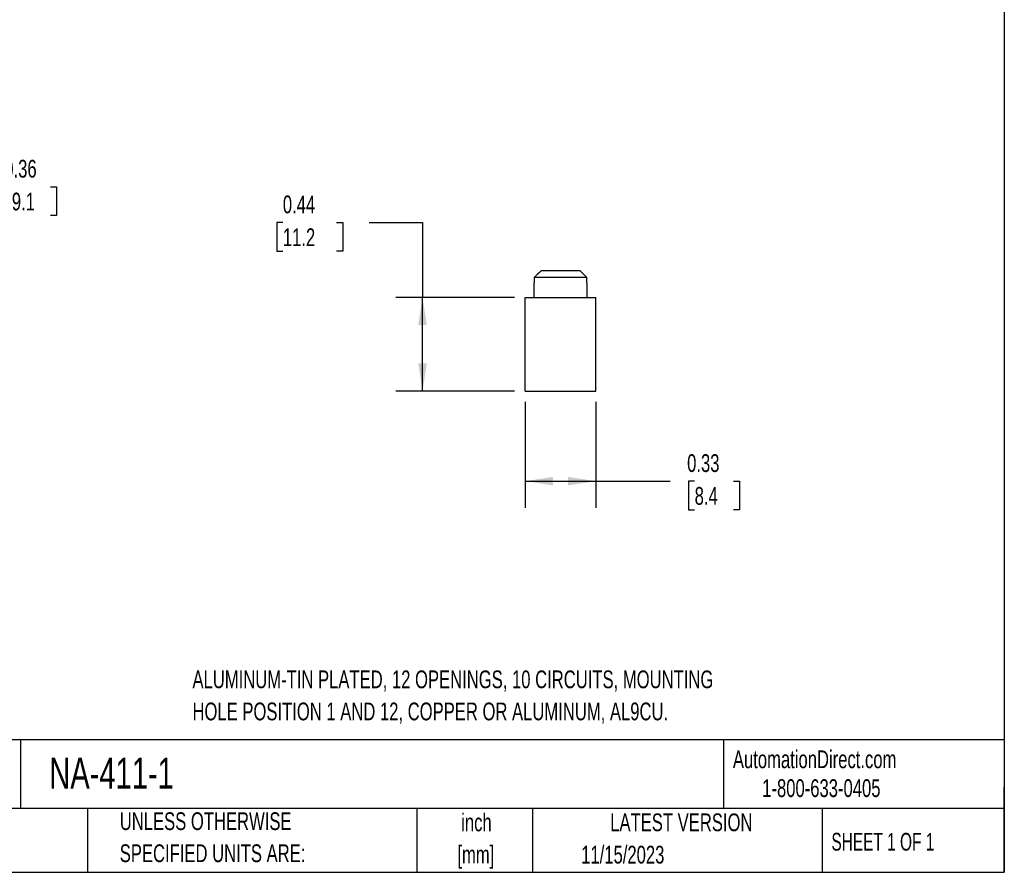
# Model space of a CAD drawing. Header units: inches. Extents: x 0.2 to 10.8, y 0.2 to 8.2.
# Tile 2 of 3: x 6.1 to 10.8, y 0.2 to 4.2. Entities that reach past the tile are written whole.
import ezdxf

# ---------------------------------------------------------------- set-up
doc = ezdxf.new("R2010")
doc.units = ezdxf.units.IN
doc.header["$MEASUREMENT"] = 0
doc.layers.add('DIMENSIONS', color=140, linetype='Continuous', lineweight=25)
doc.layers.add('TEXT', color=140, linetype='Continuous', lineweight=25)
doc.styles.add('SLDTEXTSTYLE0', font='TXT', dxfattribs={"width": 0.7})
doc.styles.add('SLDTEXTSTYLE1', font='TXT', dxfattribs={"width": 0.65})
doc.dimstyles.new('SLDDIMSTYLE0', dxfattribs={"dimtxt": 0.084961, "dimasz": 0.13, "dimexe": 0, "dimexo": 0.0625, "dimgap": 0.02124, "dimtad": 0, "dimtih": 1, "dimtoh": 1, "dimrnd": 1e-09, "dimdsep": 46, "dimtxsty": 'SLDTEXTSTYLE0', "dimsah": 1, "dimcen": 0.09, "dimadec": 0, "dimazin": 2, "dimtfac": 1, "dimtofl": 0, "dimtmove": 0, "dimatfit": 3, "dimfxl": 0, "dimfrac": 2, "dimtolj": 1, "dimtzin": 12, "dimarcsym": 0})

# ---------------------------------------------------------------- blocks, each defined once
blk = doc.blocks.new('_D_3')
at = {"layer": 'DIMENSIONS'}
for p, q in [((5.939, 3.4661), (5.689, 3.4661)), ((5.689, 3.4661), (5.689, 3.0724)), ((6.0922, 3.4661), (6.0636, 3.4661)), ((6.0636, 3.4661), (6.0636, 3.3311)), ((6.274, 3.4661), (6.3025, 3.4661)), ((6.3025, 3.4661), (6.3025, 3.3311)), ((6.0636, 3.3311), (6.0922, 3.3311)), ((6.3025, 3.3311), (6.274, 3.3311)), ((4.9371, 3.0724), (5.814, 3.0724)), ((5.689, 3.0724), (5.689, 2.7124)), ((4.8434, 2.7124), (5.814, 2.7124))]:
    blk.add_line(p, q, dxfattribs=at)
for points in [[(5.689, 3.0724), (5.669, 2.9424), (5.709, 2.9424)], [(5.689, 2.7124), (5.709, 2.8424), (5.669, 2.8424)]]:
    blk.add_solid(points, dxfattribs=at)
at = {"layer": 'DIMENSIONS', "char_height": 0.08333, "attachment_point": 1, "style": 'SLDTEXTSTYLE0'}
for s, insert in [('0.36', (6.0568, 3.5926)), ('9.1', (6.0922, 3.4385))]:
    blk.add_mtext(s, dxfattribs=dict(at, insert=insert))
blk = doc.blocks.new('_D_4')
at = {"layer": 'DIMENSIONS'}
for p, q in [((8.502, 2.4577), (8.502, 1.9601)), ((8.8327, 2.4577), (8.8327, 1.9601)), ((8.502, 2.0851), (8.8327, 2.0851)), ((8.8327, 2.0851), (9.1816, 2.0851)), ((9.2967, 2.0851), (9.2682, 2.0851)), ((9.2682, 2.0851), (9.2682, 1.95)), ((9.4785, 2.0851), (9.507, 2.0851)), ((9.507, 2.0851), (9.507, 1.95)), ((9.2682, 1.95), (9.2967, 1.95)), ((9.507, 1.95), (9.4785, 1.95))]:
    blk.add_line(p, q, dxfattribs=at)
for points in [[(8.502, 2.0851), (8.632, 2.0651), (8.632, 2.1051)], [(8.8327, 2.0851), (8.7027, 2.1051), (8.7027, 2.0651)]]:
    blk.add_solid(points, dxfattribs=at)
at = {"layer": 'DIMENSIONS', "char_height": 0.08333, "attachment_point": 1, "style": 'SLDTEXTSTYLE0'}
for s, insert in [('0.33', (9.2614, 2.2115)), ('8.4', (9.2967, 2.0575))]:
    blk.add_mtext(s, dxfattribs=dict(at, insert=insert))
blk = doc.blocks.new('_D_5')
at = {"layer": 'DIMENSIONS'}
for p, q in [((7.3641, 3.2987), (7.3356, 3.2987)), ((7.3356, 3.2987), (7.3356, 3.1636)), ((7.6166, 3.2987), (7.6451, 3.2987)), ((7.6451, 3.2987), (7.6451, 3.1636)), ((7.7698, 3.2987), (8.0198, 3.2987)), ((8.0198, 3.2987), (8.0198, 2.9474)), ((7.3356, 3.1636), (7.3641, 3.1636)), ((7.6451, 3.1636), (7.6166, 3.1636)), ((8.452, 2.9474), (7.8948, 2.9474)), ((8.0198, 2.5077), (8.0198, 2.9474)), ((8.452, 2.5077), (7.8948, 2.5077))]:
    blk.add_line(p, q, dxfattribs=at)
for points in [[(8.0198, 2.9474), (7.9998, 2.8174), (8.0398, 2.8174)], [(8.0198, 2.5077), (8.0398, 2.6377), (7.9998, 2.6377)]]:
    blk.add_solid(points, dxfattribs=at)
at = {"layer": 'DIMENSIONS', "char_height": 0.08333, "attachment_point": 1, "style": 'SLDTEXTSTYLE0'}
for s, insert in [('0.44', (7.3641, 3.4251)), ('11.2', (7.3641, 3.2711))]:
    blk.add_mtext(s, dxfattribs=dict(at, insert=insert))

msp = doc.modelspace()

# ---------------------------------------------------------------- linework, layer by layer
for p, q in [((8.7588, 3.0724), (8.5759, 3.0724)), ((8.5424, 3.0144), (8.5424, 2.9474)), ((8.5441, 3.0144), (8.5424, 3.0144)), ((8.5441, 3.0412), (8.5441, 3.0144)), ((8.7907, 3.0412), (8.5441, 3.0412)), ((8.7907, 3.0144), (8.7907, 3.0412)), ((8.7924, 3.0144), (8.7907, 3.0144)), ((8.7924, 2.9474), (8.7924, 3.0144)), ((8.502, 2.5077), (8.502, 2.9474)), ((8.502, 2.9474), (8.8327, 2.9474)), ((8.8327, 2.5077), (8.8327, 2.9474)), ((8.502, 2.5077), (8.8327, 2.5077))]:
    msp.add_line(p, q)
for points in [[(8.5759, 3.0724), (8.5652, 3.062), (8.5546, 3.0516), (8.5441, 3.0412)], [(8.7907, 3.0412), (8.7801, 3.0516), (8.7695, 3.062), (8.7588, 3.0724)]]:
    msp.add_open_spline(points, degree=3)
at = {"layer": 'TEXT'}
for p, q in [((10.75, 8.25), (10.75, 0.25)), ((10.75, 0.8711), (0.25, 0.8711)), ((6.1322, 0.8711), (6.1322, 0.55)), ((9.4321, 0.8711), (9.4321, 0.55)), ((10.75, 0.25), (10.75, 0.65)), ((10.75, 0.55), (0.25, 0.55)), ((6.448, 0.55), (6.448, 0.25)), ((7.9931, 0.55), (7.9931, 0.25)), ((8.5359, 0.55), (8.5359, 0.25)), ((9.8956, 0.55), (9.8956, 0.25)), ((0.25, 0.25), (10.75, 0.25))]:
    msp.add_line(p, q, dxfattribs=at)

# ---------------------------------------------------------------- texts
for s, insert, char_height, attachment_point, style in [('ALUMINUM-TIN PLATED, 12 OPENINGS, 10 CIRCUITS, MOUNTING', (6.9399, 1.1969), 0.083333, 1, 'SLDTEXTSTYLE0'), ('HOLE POSITION 1 AND 12, COPPER OR ALUMINUM, AL9CU.', (6.9399, 1.0464), 0.083333, 1, 'SLDTEXTSTYLE0'), ('NA-411-1', (6.268, 0.7881), 0.14583, 1, 'SLDTEXTSTYLE0'), ('AutomationDirect.com', (9.4762, 0.8219), 0.083333, 1, 'SLDTEXTSTYLE0'), ('1-800-633-0405', (9.6138, 0.6865), 0.083333, 1, 'SLDTEXTSTYLE0'), ('UNLESS OTHERWISE', (6.5987, 0.5315), 0.083333, 1, 'SLDTEXTSTYLE0'), ('inch', (8.2726, 0.5257), 0.08333, 2, 'SLDTEXTSTYLE0'), ('LATEST VERSION', (9.2343, 0.5261), 0.083333, 2, 'SLDTEXTSTYLE0'), ('SHEET 1 OF 1', (9.9386, 0.4351), 0.083333, 1, 'SLDTEXTSTYLE1'), ('SPECIFIED UNITS ARE:', (6.5987, 0.381), 0.083333, 1, 'SLDTEXTSTYLE0'), ('[mm]', (8.2698, 0.3752), 0.08333, 2, 'SLDTEXTSTYLE0'), ('11/15/2023', (8.7643, 0.3745), 0.08333, 1, 'SLDTEXTSTYLE0')]:
    msp.add_mtext(s, dxfattribs=dict(at, insert=insert, char_height=char_height, attachment_point=attachment_point, style=style))

# ---------------------------------------------------------------- dimensions: what is measured, and where the dimension line sits
at = {"layer": 'DIMENSIONS'}
for base, p1, p2, picture, middle in [((5.689, 2.7124), (4.8871, 3.0724), (4.7934, 2.7124), '_D_3', (5.689, 3.4661)), ((8.0198, 2.9474), (8.502, 2.5077), (8.502, 2.9474), '_D_5', (8.0198, 3.2987))]:
    dim = msp.add_linear_dim(base=base, p1=p1, p2=p2, angle=90, dimstyle='SLDDIMSTYLE0', dxfattribs=at)
    dim.commit()
    dim.dimension.update_dxf_attribs({"geometry": picture, "text_midpoint": middle, "dimtype": 160})
dim = msp.add_linear_dim(base=(8.8327, 2.0851), p1=(8.502, 2.5077), p2=(8.8327, 2.5077), dimstyle='SLDDIMSTYLE0', dxfattribs=at)
dim.commit()
dim.dimension.update_dxf_attribs({"geometry": '_D_4', "text_midpoint": (9.3876, 2.0851), "dimtype": 160})

doc.saveas('drawing.dxf')
